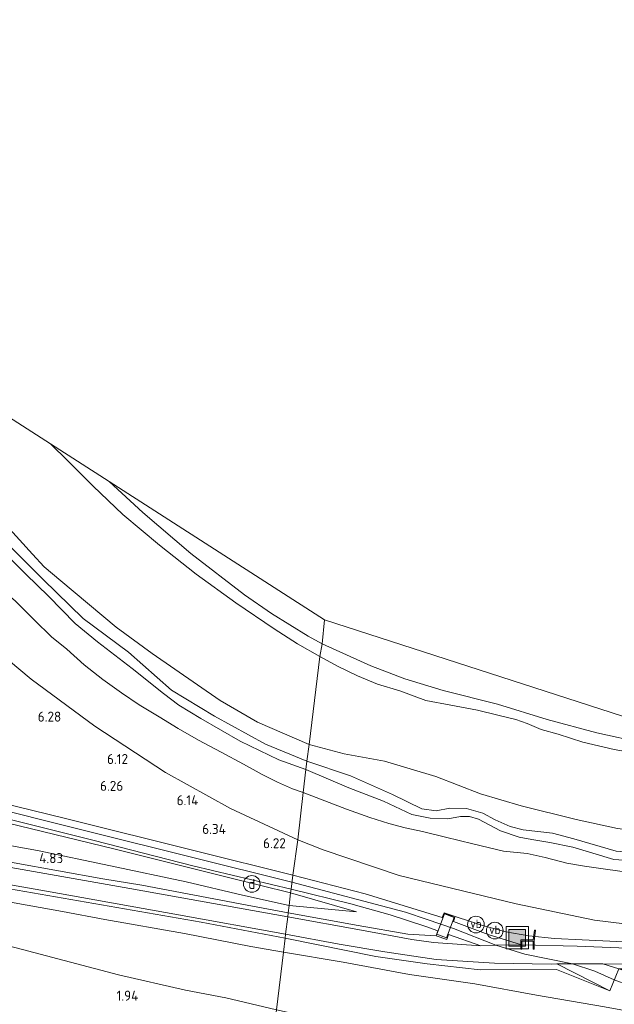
# Model space of a CAD drawing. Extents: x 126429 to 133038, y 413091 to 414846.
# Tile 151 of 256: x 128712 to 128819, y 414024 to 414201. Entities that reach past the tile are written whole.
import ezdxf
from ezdxf.enums import TextEntityAlignment as Align
from ezdxf.lldxf.tags import DXFTag

# ---------------------------------------------------------------- set-up
doc = ezdxf.new("R2010")
doc.units = 0
for name, color, linetype, lineweight in [('B-ME-GR-BOUWLAND_AKKERBOUW-GV', 80, 'Continuous', 13), ('B-ME-GR-GRAS-GV', 60, 'Continuous', 13), ('B-ME-GW-TALUD_KRUIN-G', 90, 'Continuous', 18), ('B-ME-GW-TALUD_TEEN-G', 90, 'Continuous', 18), ('B-ME-IE-MEUBILAIR_DIJKPAAL-S', 7, 'Continuous', 25), ('B-ME-IE-MEUBILAIR_WEGMEUBILAIR-S', 7, 'Continuous', 25), ('B-ME-IE-TERREINAFSCHEIDING_DOORGANG-G', 210, 'Continuous', 18), ('B-ME-IE-TERREINAFSCHEIDING_KUNSTMATIG_HEKWERK-G', 20, 'IE-TERREINAFSCHEIDING-KUNSTMATIG', 18), ('B-ME-KG-GRENS_OPNAME-G', 210, 'KG-OPNAME', 18), ('B-ME-OB-OEVERVOORZIENING-G', 7, 'Continuous', 18), ('B-ME-OG-HOOGTEPUNT-S', 7, 'Continuous', 25), ('B-ME-OG-WATER_KANAAL-GV', 120, 'Continuous', 18), ('B-ME-VH-VERHARDING_ASFALT-GV', 252, 'Continuous', 18), ('B-ME-VH-VERHARDING_HALFVERHARDING-GV', 252, 'Continuous', 18), ('B-ME-VH-VERHARDING_ROOSTER-GV', 252, 'Continuous', 18), ('B-ME-VH-VERHARDING_STRAATBAKSTEEN-GV', 252, 'Continuous', 18), ('B-ME-VW-VERKEERSTEKEN_DRAAGCONSTRUCTIE-S', 7, 'Continuous', 25), ('B-ME-WH-WINTERBED-G', 150, 'WH-WINTERBED', 18)]:
    doc.layers.add(name, color=color, linetype=linetype, lineweight=lineweight)
doc.styles.add('NLCS-ISO', font='NLCS-ISO.ttf')
doc.styles.add('NLCS-ISO-ANNOTATIVE-T18', font='NLCS-ISO.ttf', dxfattribs={"height": 1.8})
doc.styles.get("Standard").update_dxf_attribs({"font": 'arial.ttf'})
doc.linetypes.add('IE-TERREINAFSCHEIDING-KUNSTMATIG', pattern='A,4,[82,NLCS.SHX,S=0.75,R=90,X=0,Y=0],4,-2', length=10)
tags = doc.linetypes.add('KG-OPNAME', pattern='A,5.5,-2,["O",Standard,S=1.8,R=0,X=-0.5,Y=-0.9],-2,5.5,-2,[5,NLCS.SHX,S=0.75,R=0,X=0,Y=0],-2', length=19).pattern_tags.tags
tags[6] = DXFTag(74, 10)
tags = doc.linetypes.add('WH-WINTERBED', pattern='A,6,-3.5,["WB",Standard,S=1.8,R=0,X=-1.5,Y=-0.9],-3.5,6,-3.5,6,-3.5,6,-3.5,6,-3.5', length=51).pattern_tags.tags
tags[6] = DXFTag(74, 10)

# ---------------------------------------------------------------- blocks, each defined once
blk = doc.blocks.new('SAL-HOOGTELABEL-SO')
at = {"color": 0, "linetype": 'ByBlock', "lineweight": -2, "style": 'NLCS-ISO-ANNOTATIVE-T18'}
blk.add_attdef('HOOGTE', text='', height=1.8, dxfattribs=at).set_placement((2.79, 0), align=Align.RIGHT)
blk = doc.blocks.new('SIE-WEG_ZITBANK-SO')
at = {"color": 0, "linetype": 'ByBlock', "lineweight": 18}
blk.add_lwpolyline([(-0.91, -1.63), (-0.91, -0.2), (1.09, -0.2), (1.09, -1.63), (1.29, -1.63), (1.29, -0.21), (1.54, 1.78), (1.33, 1.78), (1.11, 0), (-1.11, 0), (-1.11, -1.63)], close=True, dxfattribs=at)
blk = doc.blocks.new('SIE-WEG_AFVALBAK-SO')
at = {"linetype": 'ByBlock', "lineweight": 18}
h = blk.add_hatch(color=0, dxfattribs=at)
h.dxf.hatch_style = 1
h.paths.add_polyline_path([(-1.5, -1.5), (1.5, -1.5), (1.5, 1.5), (-1.5, 1.5)])
at = {"color": 0, "linetype": 'ByBlock', "lineweight": 18}
for points in [[(-2, -2), (2, -2), (2, 2), (-2, 2)], [(-1.5, -1.5), (1.5, -1.5), (1.5, 1.5), (-1.5, 1.5)]]:
    blk.add_lwpolyline(points, close=True, dxfattribs=at)
blk = doc.blocks.new('SIE-DIJKPAAL-SO')
at = {"color": 0, "linetype": 'ByBlock', "lineweight": 18}
blk.add_circle((0, 0), 1.5, dxfattribs=at)
at = {"color": 0, "linetype": 'ByBlock', "lineweight": 18, "style": 'NLCS-ISO'}
blk.add_text('d', height=1.8, dxfattribs=at).set_placement((0, 0), align=Align.MIDDLE_CENTER)
blk = doc.blocks.new('SIE-WEG_PAAL_VERKEERSBORD-SO')
at = {"color": 0, "linetype": 'ByBlock', "lineweight": 18}
blk.add_circle((0, 0), 1.5, dxfattribs=at)
at = {"color": 0, "linetype": 'ByBlock', "lineweight": 18, "style": 'NLCS-ISO'}
blk.add_text('vb', height=1.5, dxfattribs=at).set_placement((0, 0.13), align=Align.MIDDLE_CENTER)

msp = doc.modelspace()

# ---------------------------------------------------------------- linework, layer by layer
at = {"layer": 'B-ME-GR-BOUWLAND_AKKERBOUW-GV'}
for points in [[(128766.603, 414093.362, 0.742), (128766.181, 414089.058, 0.873), (128763.656, 414090.435, 0.886), (128757.062, 414094.491, 0.848), (128752.191, 414097.85, 0.861), (128742.527, 414105.262, 0.923), (128733.944, 414112.68, 0.936), (128727.89, 414118.233, 0.89)], [(128832.105, 414072.204, 0.856), (128876.964, 414062.02, 0.686), (128872.383, 414062.49, 0.686), (128868.952, 414062.894, 0.698), (128859.341, 414064.223, 0.786), (128852.132, 414065.997, 0.698), (128847.409, 414067.204, 0.773), (128840.236, 414068.511, 0.886), (128831.206, 414069.991, 0.911), (128823.794, 414071.206, 0.836), (128815.605, 414072.998, 0.911), (128806.638, 414075.424, 0.961), (128797.738, 414078.17, 0.998), (128787.973, 414080.649, 1.011), (128781.024, 414082.755, 0.936), (128774.906, 414085.082, 0.873), (128766.181, 414089.058, 0.873), (128766.603, 414093.362, 0.742)]]:
    msp.add_polyline3d(points, close=True, dxfattribs=at)
at = {"layer": 'B-ME-GR-GRAS-GV'}
for points in [[(128766.181, 414089.058, 0.873), (128765.781, 414086.733, -0.24), (128761.748, 414089.016, -0.24), (128757.53, 414091.744, -0.24), (128750.656, 414096.437, -0.24), (128743.5, 414101.562, -0.24), (128736.919, 414106.765, -0.24), (128730.352, 414112.318, -0.24), (128725.003, 414117.384, -0.24), (128720.45, 414121.986, -0.24), (128717.291, 414125.043, -0.24), (128727.89, 414118.233, 0.89), (128733.944, 414112.68, 0.936), (128742.527, 414105.262, 0.923), (128752.191, 414097.85, 0.861), (128757.062, 414094.491, 0.848), (128763.656, 414090.435, 0.886)], [(128760.056, 414040.606, 5.85), (128759.979, 414039.921, 5.521), (128731.603, 414044.994, 4.983), (128704.995, 414049.659, 4.509), (128678.751, 414054.001, 3.907), (128652.693, 414058.323, 3.429), (128625.638, 414062.567, 2.903), (128603.812, 414066.166, 2.586), (128603.928, 414067.015, 2.875), (128614.485, 414065.317, 3.012), (128636.74, 414061.865, 3.337), (128650.905, 414059.431, 3.637), (128662.624, 414057.523, 3.862), (128676.385, 414055.176, 4.212), (128692.877, 414052.497, 4.575), (128710.785, 414049.626, 4.95), (128726.714, 414046.76, 5.425), (128733.76, 414045.594, 5.412), (128752.687, 414042.009, 5.687)], [(128759.598, 414036.793, 5.732), (128759.503, 414036.089, 5.509), (128744.404, 414038.962, 5.319), (128705.764, 414045.648, 4.62), (128675.856, 414050.599, 4.015), (128646.377, 414055.196, 3.395), (128619.639, 414059.148, 2.849), (128611.964, 414060.418, 2.764), (128605.932, 414061.416, 2.698), (128603.221, 414061.833, 2.45), (128603.38, 414063, 2.441), (128612.347, 414061.617, 2.862), (128636.255, 414057.761, 3.215), (128669.88, 414052.387, 3.942), (128696.752, 414048.015, 4.562), (128716.571, 414044.55, 4.942), (128740.315, 414040.241, 5.342)], [(128759.212, 414033.551, 5.4), (128757.956, 414023.201, 2.42), (128748.851, 414025.365, 2.538), (128741.579, 414026.734, 2.388), (128729.529, 414029.445, 2.338), (128711.148, 414034.355, 2.238), (128701.601, 414036.72, 2.313), (128691.495, 414039.209, 2.425), (128681.109, 414041.751, 2.125), (128665.982, 414045.346, 2.275), (128652.156, 414048.63, 2.538), (128640.201, 414051.154, 2.375), (128630.819, 414054.898, 2.463), (128643.663, 414053.313, 2.913), (128658.333, 414050.788, 3.175), (128677.669, 414048.205, 3.75), (128698.02, 414044.706, 4.188), (128719.453, 414040.897, 4.575), (128727.112, 414039.417, 4.813), (128741.392, 414036.896, 4.925), (128753.374, 414034.592, 5.2)], [(128771.339, 414042.26, 6.509), (128778.414, 414040.242, 6.503), (128784.801, 414038.199, 6.483), (128786.982, 414037.378, 6.467), (128786.682, 414036.496, 6.425), (128781.591, 414036.819, 6.237), (128772.653, 414038.368, 6.15), (128760.056, 414040.606, 5.85), (128760.231, 414041.963, 5.847), (128772.361, 414040.784, 6.433), (128760.511, 414044.219, 6.221), (128760.596, 414044.907, 6.247)], [(128760.511, 414044.219, 6.221), (128772.361, 414040.784, 6.433), (128760.231, 414041.963, 5.847)], [(128786.682, 414036.496, 6.425), (128788.599, 414035.851, 6.308), (128788.893, 414036.718, 6.336), (128794.725, 414034.674, 6.211), (128786.235, 414035.314, 6.111), (128782.308, 414035.818, 6.101), (128773.243, 414037.488, 5.907), (128759.979, 414039.921, 5.521), (128760.056, 414040.606, 5.85), (128772.653, 414038.368, 6.15), (128781.591, 414036.819, 6.237)], [(128797.195, 414031.575, 6.218), (128807.381, 414031.423, 6.305), (128808.421, 414031.428, 6.301), (128817.901, 414026.605, 6.346), (128808.31, 414030.429, 6.334), (128794.615, 414030.367, 6.258), (128785.059, 414031.463, 6.085), (128775.811, 414032.755, 5.938), (128759.503, 414036.089, 5.509), (128759.598, 414036.793, 5.732), (128769.209, 414034.963, 5.88), (128777.452, 414033.627, 5.968), (128786.688, 414032.25, 6.13)], [(128785.059, 414031.463, 6.085), (128794.615, 414030.367, 6.258), (128808.31, 414030.429, 6.334), (128817.901, 414026.605, 6.346), (128819.564, 414030.583, 6.334), (128824.59, 414028.917, 6.441), (128847.899, 414023.494, 6.282), (128868.135, 414018.893, 6.217), (128888.417, 414014.316, 6.276), (128917.157, 414008.17, 6.521), (128916.335, 414004.098, 6.471), (128916.202, 414003.289, 6.334), (128886.069, 414009.701, 6.102), (128864.976, 414014.147, 6.195), (128844.327, 414018.733, 6.326), (128816.989, 414023.72, 6.25), (128804.765, 414025.81, 6.038), (128793.659, 414027.838, 6.013), (128781.904, 414029.509, 5.788), (128769.953, 414031.738, 5.525), (128759.212, 414033.551, 5.4), (128759.503, 414036.089, 5.509), (128775.811, 414032.755, 5.938)], [(128915.542, 413996.53, 4.046), (128914.967, 413991.013, 2.434), (128911.005, 413991.525, 2.328), (128905.742, 413992.669, 2.189), (128899.305, 413994.146, 2.217), (128893.616, 413995.743, 2.319), (128885.745, 413997.272, 2.353), (128878.225, 413998.792, 2.328), (128871.976, 414000.025, 2.332), (128850.188, 414004.277, 2.357), (128827.795, 414008.533, 2.382), (128801.611, 414013.765, 2.52), (128779.648, 414018.413, 2.495), (128757.956, 414023.201, 2.42), (128759.212, 414033.551, 5.4), (128769.953, 414031.738, 5.525), (128781.904, 414029.509, 5.788), (128793.659, 414027.838, 6.013), (128804.765, 414025.81, 6.038), (128816.989, 414023.72, 6.25), (128844.327, 414018.733, 6.326), (128864.976, 414014.147, 6.195), (128886.069, 414009.701, 6.102), (128916.202, 414003.289, 6.334)]]:
    msp.add_polyline3d(points, close=True, dxfattribs=at)
for points in [[(128708.792, 414111.002, -0.24), (128714.055, 414105.143, -0.24), (128716.197, 414102.874, -0.24), (128719.17, 414100.353, -0.24), (128729.107, 414092.026, -0.24), (128735.619, 414087.273, -0.24), (128747.862, 414078.854, -0.24), (128754.576, 414074.958, -0.24), (128763.823, 414070.939, -0.24), (128763.432, 414067.897, 0.276), (128756.008, 414070.987, 0.351), (128746.821, 414076.006, 0.339), (128739.073, 414080.676, 0.326), (128731.359, 414087.511, 0.326), (128723.175, 414093.589, 0.326), (128715.972, 414100.599, 0.326), (128706.35, 414110.204, 0.289)], [(128706.35, 414110.204, 0.289), (128715.972, 414100.599, 0.326), (128723.175, 414093.589, 0.326), (128731.359, 414087.511, 0.326), (128739.073, 414080.676, 0.326), (128746.821, 414076.006, 0.339), (128756.008, 414070.987, 0.351), (128763.432, 414067.897, 0.276), (128763.267, 414066.452, 1.248), (128758.356, 414068.18, 1.226), (128751.422, 414071.499, 1.401), (128744.333, 414075.584, 1.364), (128740.418, 414077.98, 1.276), (128737.612, 414080.115, 1.364), (128731.981, 414084.615, 1.326), (128725.774, 414089.41, 1.451), (128721.757, 414092.671, 1.439), (128716.976, 414097.603, 1.364), (128712.852, 414101.578, 1.276), (128708.138, 414106.229, 1.289)], [(128708.138, 414106.229, 1.289), (128712.852, 414101.578, 1.276), (128716.976, 414097.603, 1.364), (128721.757, 414092.671, 1.439), (128725.774, 414089.41, 1.451), (128731.981, 414084.615, 1.326), (128737.612, 414080.115, 1.364), (128740.418, 414077.98, 1.276), (128744.333, 414075.584, 1.364), (128751.422, 414071.499, 1.401), (128758.356, 414068.18, 1.226), (128763.267, 414066.452, 1.248), (128762.75, 414062.285, 1.875), (128760.822, 414062.946, 1.883), (128758.175, 414064.134, 1.923), (128755.388, 414065.549, 1.957), (128752.013, 414067.383, 2.005), (128747.99, 414069.547, 2.019), (128743.922, 414071.717, 2.035), (128740.289, 414073.82, 2.037), (128736.847, 414075.876, 2.001), (128733.287, 414078.061, 1.953), (128730.057, 414080.246, 1.909), (128726.725, 414082.636, 1.903), (128723.344, 414085.253, 1.901), (128720.234, 414088.055, 1.903), (128717.476, 414090.318, 1.895), (128714.413, 414093.273, 1.871), (128711.03, 414096.726, 1.845)], [(128711.03, 414096.726, 1.845), (128714.413, 414093.273, 1.871), (128717.476, 414090.318, 1.895), (128720.234, 414088.055, 1.903), (128723.344, 414085.253, 1.901), (128726.725, 414082.636, 1.903), (128730.057, 414080.246, 1.909), (128733.287, 414078.061, 1.953), (128736.847, 414075.876, 2.001), (128740.289, 414073.82, 2.037), (128743.922, 414071.717, 2.035), (128747.99, 414069.547, 2.019), (128752.013, 414067.383, 2.005), (128755.388, 414065.549, 1.957), (128758.175, 414064.134, 1.923), (128760.822, 414062.946, 1.883), (128762.75, 414062.285, 1.875), (128761.792, 414053.785, 5.817), (128749.694, 414059.401, 5.804), (128737.975, 414065.898, 5.642), (128725.279, 414074.242, 5.617), (128713.824, 414082.678, 5.604), (128702.277, 414092.354, 5.617)], [(128702.277, 414092.354, 5.617), (128713.824, 414082.678, 5.604), (128725.279, 414074.242, 5.617), (128737.975, 414065.898, 5.642), (128749.694, 414059.401, 5.804), (128761.792, 414053.785, 5.817), (128760.91, 414047.438, 6.287), (128743.585, 414051.735, 6.355), (128720.259, 414057.543, 6.289), (128707.696, 414060.627, 6.217)], [(128824.86, 414068.969, -0.24), (128818.715, 414070.015, -0.24), (128813.045, 414071.315, -0.24), (128808.615, 414072.762, -0.24), (128805.557, 414073.636, -0.24), (128803.039, 414074.711, -0.24), (128801.043, 414075.399, -0.24), (128797.811, 414076.229, -0.24), (128794.141, 414077.108, -0.24), (128789.353, 414077.983, -0.24), (128784.803, 414078.864, -0.24), (128780.138, 414080.56, -0.24), (128776.162, 414081.78, -0.24), (128772.535, 414083.258, -0.24), (128768.936, 414084.991, -0.24), (128765.781, 414086.733, -0.24), (128766.181, 414089.058, 0.873), (128774.906, 414085.082, 0.873), (128781.024, 414082.755, 0.936), (128787.973, 414080.649, 1.011), (128797.738, 414078.17, 0.998), (128806.638, 414075.424, 0.961), (128815.605, 414072.998, 0.911), (128823.794, 414071.206, 0.836)], [(128819.062, 414051.745, 0.276), (128811.474, 414053.927, 0.276), (128807.636, 414054.993, 0.276), (128802.345, 414055.542, 0.276), (128800.015, 414056.178, 0.276), (128797.303, 414057.392, 0.276), (128795.081, 414058.542, 0.276), (128792.156, 414059.389, 0.276), (128789.137, 414059.472, 0.276), (128786.716, 414059.002, 0.276), (128784.081, 414059.34, 0.276), (128778.803, 414061.928, 0.276), (128771.284, 414065.313, 0.276), (128763.432, 414067.897, 0.276), (128763.823, 414070.939, -0.24), (128770.124, 414069.259, -0.24), (128777.411, 414067.952, -0.24), (128786.642, 414065.174, -0.24), (128794.691, 414062.026, -0.24), (128801.982, 414059.864, -0.24), (128811.896, 414057.431, -0.24), (128819.321, 414055.795, -0.24)], [(128824.187, 414049.85, 1.06), (128818.659, 414050.221, 1.06), (128814.883, 414051.363, 1.06), (128811.254, 414052.438, 1.148), (128807.126, 414053.26, 1.185), (128803.899, 414053.825, 1.16), (128801.607, 414054.234, 1.16), (128798.263, 414055.368, 1.198), (128794.31, 414057.478, 1.123), (128792.679, 414057.937, 0.973), (128791.072, 414057.951, 1.023), (128788.785, 414057.564, 1.11), (128785.628, 414057.65, 1.035), (128782.31, 414058.339, 1.173), (128777.193, 414060.717, 1.285), (128771.006, 414063.123, 1.36), (128763.267, 414066.452, 1.248), (128763.432, 414067.897, 0.276), (128771.284, 414065.313, 0.276), (128778.803, 414061.928, 0.276), (128784.081, 414059.34, 0.276), (128786.716, 414059.002, 0.276), (128789.137, 414059.472, 0.276), (128792.156, 414059.389, 0.276), (128795.081, 414058.542, 0.276), (128797.303, 414057.392, 0.276), (128800.015, 414056.178, 0.276), (128802.345, 414055.542, 0.276), (128807.636, 414054.993, 0.276), (128811.474, 414053.927, 0.276), (128819.062, 414051.745, 0.276)], [(128819.745, 414048.099, 1.549), (128816.709, 414048.524, 1.645), (128813.355, 414049.054, 1.701), (128810.207, 414049.538, 1.723), (128806.297, 414050.576, 1.731), (128803.082, 414051.303, 1.781), (128798.778, 414051.748, 1.785), (128793.299, 414053.074, 1.801), (128788.368, 414054.247, 1.809), (128784.22, 414055.264, 1.833), (128781.139, 414055.929, 1.831), (128778.188, 414056.697, 1.865), (128774.753, 414057.778, 1.885), (128770.539, 414059.272, 1.885), (128762.75, 414062.285, 1.875), (128763.267, 414066.452, 1.248), (128771.006, 414063.123, 1.36), (128777.193, 414060.717, 1.285), (128782.31, 414058.339, 1.173), (128785.628, 414057.65, 1.035), (128788.785, 414057.564, 1.11), (128791.072, 414057.951, 1.023), (128792.679, 414057.937, 0.973), (128794.31, 414057.478, 1.123), (128798.263, 414055.368, 1.198), (128801.607, 414054.234, 1.16), (128803.899, 414053.825, 1.16), (128807.126, 414053.26, 1.185), (128811.254, 414052.438, 1.148), (128814.883, 414051.363, 1.06), (128818.659, 414050.221, 1.06), (128824.187, 414049.85, 1.06)], [(128823.526, 414038.296, 5.854), (128815.181, 414039.324, 5.929), (128801.095, 414042.231, 5.904), (128780.061, 414047.356, 5.904), (128766.356, 414051.976, 5.879), (128761.792, 414053.785, 5.817), (128762.75, 414062.285, 1.875), (128770.539, 414059.272, 1.885), (128774.753, 414057.778, 1.885), (128778.188, 414056.697, 1.865), (128781.139, 414055.929, 1.831), (128784.22, 414055.264, 1.833), (128788.368, 414054.247, 1.809), (128793.299, 414053.074, 1.801), (128798.778, 414051.748, 1.785), (128803.082, 414051.303, 1.781), (128806.297, 414050.576, 1.731), (128810.207, 414049.538, 1.723), (128813.355, 414049.054, 1.701), (128816.709, 414048.524, 1.645), (128819.745, 414048.099, 1.549)], [(128703.983, 414058.932, 6.297), (128725.17, 414053.633, 6.247), (128742.904, 414049.117, 6.235), (128760.596, 414044.907, 6.247), (128760.511, 414044.219, 6.221), (128749.823, 414046.862, 6.221), (128728.699, 414052.144, 6.183), (128705.222, 414057.875, 6.171)], [(128705.222, 414057.875, 6.171), (128728.699, 414052.144, 6.183), (128749.823, 414046.862, 6.221), (128760.511, 414044.219, 6.221), (128760.231, 414041.963, 5.847), (128751.862, 414043.787, 5.747), (128741.738, 414046.224, 5.647), (128728.082, 414049.07, 5.235), (128714.976, 414051.832, 5.047), (128701.888, 414054.173, 4.797)], [(128701.888, 414054.173, 4.797), (128714.976, 414051.832, 5.047), (128728.082, 414049.07, 5.235), (128741.738, 414046.224, 5.647), (128751.862, 414043.787, 5.747), (128760.231, 414041.963, 5.847), (128760.056, 414040.606, 5.85), (128752.687, 414042.009, 5.687), (128733.76, 414045.594, 5.412), (128726.714, 414046.76, 5.425), (128710.785, 414049.626, 4.95)], [(128820.371, 414035.414, 6.276), (128812.93, 414035.786, 6.301), (128807.985, 414036.022, 6.439), (128803.334, 414036.466, 6.376), (128799.218, 414037.208, 6.439), (128794.871, 414038.404, 6.451), (128788.141, 414040.645, 6.368), (128787.767, 414039.795, 6.275), (128773.926, 414044.064, 6.337), (128760.91, 414047.438, 6.287), (128761.792, 414053.785, 5.817), (128766.356, 414051.976, 5.879), (128780.061, 414047.356, 5.904), (128801.095, 414042.231, 5.904), (128815.181, 414039.324, 5.929), (128823.526, 414038.296, 5.854)], [(128705.764, 414045.648, 4.62), (128744.404, 414038.962, 5.319), (128759.503, 414036.089, 5.509), (128759.212, 414033.551, 5.4), (128753.374, 414034.592, 5.2), (128741.392, 414036.896, 4.925), (128727.112, 414039.417, 4.813), (128719.453, 414040.897, 4.575), (128698.02, 414044.706, 4.188)], [(128828.571, 414033.989, 6.087), (128812.049, 414034.645, 6.25), (128802.011, 414034.901, 6.287), (128796.043, 414036.761, 6.262), (128789.81, 414039.088, 6.337), (128790.065, 414039.803, 6.35), (128788.141, 414040.645, 6.368), (128794.871, 414038.404, 6.451), (128799.218, 414037.208, 6.439), (128803.334, 414036.466, 6.376), (128807.985, 414036.022, 6.439), (128812.93, 414035.786, 6.301), (128820.371, 414035.414, 6.276)], [(128711.148, 414034.355, 2.238), (128729.529, 414029.445, 2.338), (128741.579, 414026.734, 2.388), (128748.851, 414025.365, 2.538), (128757.956, 414023.201, 2.42), (128757.041, 414016.229, 2.185), (128756.054, 414008.263, 1.457), (128754.978, 413999.729, 1.387), (128751.399, 414000.567, 1.337), (128733.904, 414004.568, 1.225), (128718.398, 414008.006, 1.237), (128703.757, 414011.545, 1.237)], [(128941.224, 414014.201, 5.048), (128919.609, 414018.777, 5.209), (128909.943, 414020.818, 5.088), (128887.756, 414023.922, 5.236), (128866.095, 414026.6, 5.654), (128849.364, 414028.34, 6.003), (128834.374, 414029.807, 6.192), (128823.144, 414030.574, 6.321), (128819.564, 414030.583, 6.334), (128816.667, 414031.47, 6.268), (128827.501, 414031.332, 6.293), (128841.234, 414030.207, 5.805), (128855.563, 414028.697, 5.643), (128873.289, 414026.566, 5.305), (128887.607, 414024.794, 5.018), (128902.804, 414022.753, 4.868), (128912.653, 414021.574, 4.743), (128921.525, 414020.013, 4.768), (128934.587, 414016.605, 4.693)]]:
    msp.add_polyline3d(points, dxfattribs=at)
at = {"layer": 'B-ME-GW-TALUD_KRUIN-G'}
for points in [[(128528.38, 414177.149, 4.074), (128528.522, 414177.103, 4.076), (128544.615, 414171.624, 4.176), (128557.664, 414167.105, 4.464), (128563.534, 414164.531, 4.451), (128567.885, 414161.994, 4.826), (128575.092, 414158.096, 5.664), (128582.041, 414155.04, 5.964), (128593.48, 414152.105, 6.064), (128602.888, 414149.1, 5.889), (128612.14, 414146.303, 5.764), (128627.897, 414140.816, 5.704), (128640.019, 414134.984, 5.729), (128656.031, 414126.481, 5.729), (128667.377, 414119.821, 5.654), (128679.869, 414110.846, 5.567), (128690.405, 414102.495, 5.642), (128702.277, 414092.354, 5.617), (128713.824, 414082.678, 5.604), (128725.279, 414074.242, 5.617), (128737.975, 414065.898, 5.642), (128749.694, 414059.401, 5.804), (128761.792, 414053.785, 5.817)], [(128727.89, 414118.233, 0.89), (128733.944, 414112.68, 0.936), (128742.527, 414105.262, 0.923), (128752.191, 414097.85, 0.861), (128757.062, 414094.491, 0.848), (128763.656, 414090.435, 0.886), (128766.181, 414089.058, 0.873)], [(128708.138, 414106.229, 1.289), (128712.852, 414101.578, 1.276), (128716.976, 414097.603, 1.364), (128721.757, 414092.671, 1.439), (128725.774, 414089.41, 1.451), (128731.981, 414084.615, 1.326), (128737.612, 414080.115, 1.364), (128740.418, 414077.98, 1.276), (128744.333, 414075.584, 1.364), (128751.422, 414071.499, 1.401), (128758.356, 414068.18, 1.226), (128763.267, 414066.452, 1.248)], [(128766.181, 414089.058, 0.873), (128774.906, 414085.082, 0.873), (128781.024, 414082.755, 0.936), (128787.973, 414080.649, 1.011), (128797.738, 414078.17, 0.998), (128806.638, 414075.424, 0.961), (128815.605, 414072.998, 0.911), (128823.794, 414071.206, 0.836), (128831.206, 414069.991, 0.911), (128840.236, 414068.511, 0.886), (128847.409, 414067.204, 0.773), (128852.132, 414065.997, 0.698), (128859.341, 414064.223, 0.786), (128868.952, 414062.894, 0.698), (128872.383, 414062.49, 0.686), (128876.964, 414062.02, 0.686)], [(128763.267, 414066.452, 1.248), (128771.006, 414063.123, 1.36), (128777.193, 414060.717, 1.285), (128782.31, 414058.339, 1.173), (128785.628, 414057.65, 1.035), (128788.785, 414057.564, 1.11), (128791.072, 414057.951, 1.023), (128792.679, 414057.937, 0.973), (128794.31, 414057.478, 1.123), (128798.263, 414055.368, 1.198), (128801.607, 414054.234, 1.16), (128803.899, 414053.825, 1.16), (128807.126, 414053.26, 1.185), (128811.254, 414052.438, 1.148), (128814.883, 414051.363, 1.06), (128818.659, 414050.221, 1.06), (128824.187, 414049.85, 1.06)], [(128705.222, 414057.875, 6.171), (128728.699, 414052.144, 6.183), (128749.823, 414046.862, 6.221), (128760.511, 414044.219, 6.221)], [(128630.819, 414054.898, 2.463), (128643.663, 414053.313, 2.913), (128658.333, 414050.788, 3.175), (128677.669, 414048.205, 3.75), (128698.02, 414044.706, 4.188), (128719.453, 414040.897, 4.575), (128727.112, 414039.417, 4.813), (128741.392, 414036.896, 4.925), (128753.374, 414034.592, 5.2), (128759.212, 414033.551, 5.4)], [(128761.792, 414053.785, 5.817), (128766.356, 414051.976, 5.879), (128780.061, 414047.356, 5.904), (128801.095, 414042.231, 5.904), (128815.181, 414039.324, 5.929), (128823.526, 414038.296, 5.854), (128831.982, 414037.724, 5.679), (128841.657, 414037.227, 5.579), (128863.332, 414036.04, 4.979), (128871.07, 414035.476, 5.017), (128878.218, 414034.613, 4.967), (128886.193, 414034.54, 4.679), (128890.523, 414034.448, 4.629), (128897.181, 414033.594, 4.717), (128902.8, 414033.042, 4.629), (128909.046, 414032.55, 4.354), (128911.702, 414032.21, 4.354), (128913.721, 414031.662, 4.229), (128915.136, 414031.237, 4.217), (128916.343, 414031.277, 4.204), (128918.575, 414031.494, 4.342), (128919.815, 414031.493, 4.564)], [(128760.511, 414044.219, 6.221), (128772.361, 414040.784, 6.433)], [(128759.212, 414033.551, 5.4), (128769.953, 414031.738, 5.525), (128781.904, 414029.509, 5.788), (128793.659, 414027.838, 6.013), (128804.765, 414025.81, 6.038), (128816.989, 414023.72, 6.25)]]:
    msp.add_polyline3d(points, dxfattribs=at)
at = {"layer": 'B-ME-GW-TALUD_TEEN-G'}
for points in [[(128669.93, 414140.675, 0.152), (128680.206, 414132.488, 0.176), (128688.53, 414126.138, 0.301), (128694.826, 414120.895, 0.301), (128706.35, 414110.204, 0.289), (128715.972, 414100.599, 0.326), (128723.175, 414093.589, 0.326), (128731.359, 414087.511, 0.326), (128739.073, 414080.676, 0.326), (128746.821, 414076.006, 0.339), (128756.008, 414070.987, 0.351), (128763.432, 414067.897, 0.276)], [(128685.799, 414120.51, 1.564), (128690.797, 414115.438, 1.707), (128695.762, 414111.266, 1.723), (128700.364, 414106.133, 1.759), (128703.96, 414102.736, 1.797), (128707.433, 414099.764, 1.833), (128711.03, 414096.726, 1.845), (128714.413, 414093.273, 1.871), (128717.476, 414090.318, 1.895), (128720.234, 414088.055, 1.903), (128723.344, 414085.253, 1.901), (128726.725, 414082.636, 1.903), (128730.057, 414080.246, 1.909), (128733.287, 414078.061, 1.953), (128736.847, 414075.876, 2.001), (128740.289, 414073.82, 2.037), (128743.922, 414071.717, 2.035), (128747.99, 414069.547, 2.019), (128752.013, 414067.383, 2.005), (128755.388, 414065.549, 1.957), (128758.175, 414064.134, 1.923), (128760.822, 414062.946, 1.883), (128762.75, 414062.285, 1.875)], [(128763.432, 414067.897, 0.276), (128771.284, 414065.313, 0.276), (128778.803, 414061.928, 0.276), (128784.081, 414059.34, 0.276), (128786.716, 414059.002, 0.276), (128789.137, 414059.472, 0.276), (128792.156, 414059.389, 0.276), (128795.081, 414058.542, 0.276), (128797.303, 414057.392, 0.276), (128800.015, 414056.178, 0.276), (128802.345, 414055.542, 0.276), (128807.636, 414054.993, 0.276), (128811.474, 414053.927, 0.276), (128819.062, 414051.745, 0.276), (128828.397, 414051.018, 0.276), (128838.144, 414049.872, 0.276), (128848.101, 414050.06, 0.276), (128862.852, 414048.563, 0.264), (128876.453, 414046.856, 0.339), (128884.552, 414044.96, 0.339), (128897.115, 414043.441, 0.339), (128909.965, 414041.639, 0.339), (128913.444, 414043.001, 0.339), (128914.112, 414045.967, 0.301)], [(128762.75, 414062.285, 1.875), (128770.539, 414059.272, 1.885), (128774.753, 414057.778, 1.885), (128778.188, 414056.697, 1.865), (128781.139, 414055.929, 1.831), (128784.22, 414055.264, 1.833), (128788.368, 414054.247, 1.809), (128793.299, 414053.074, 1.801), (128798.778, 414051.748, 1.785), (128803.082, 414051.303, 1.781), (128806.297, 414050.576, 1.731), (128810.207, 414049.538, 1.723), (128813.355, 414049.054, 1.701), (128816.709, 414048.524, 1.645), (128819.745, 414048.099, 1.549), (128823.969, 414047.569, 1.551), (128827.274, 414046.809, 1.589), (128835.388, 414045.178, 1.73)], [(128757.956, 414023.201, 2.42), (128748.851, 414025.365, 2.538), (128741.579, 414026.734, 2.388), (128729.529, 414029.445, 2.338), (128711.148, 414034.355, 2.238), (128701.601, 414036.72, 2.313), (128691.495, 414039.209, 2.425), (128681.109, 414041.751, 2.125), (128665.982, 414045.346, 2.275), (128652.156, 414048.63, 2.538), (128640.201, 414051.154, 2.375), (128630.819, 414054.898, 2.463)], [(128760.231, 414041.963, 5.847), (128751.862, 414043.787, 5.747), (128741.738, 414046.224, 5.647), (128728.082, 414049.07, 5.235), (128714.976, 414051.832, 5.047), (128701.888, 414054.173, 4.797)], [(128772.361, 414040.784, 6.433), (128760.231, 414041.963, 5.847)]]:
    msp.add_polyline3d(points, dxfattribs=at)
at = {"layer": 'B-ME-IE-TERREINAFSCHEIDING_DOORGANG-G'}
msp.add_polyline3d([(128817.901, 414026.605, 6.346), (128819.564, 414030.583, 6.334)], dxfattribs=at)
at = {"layer": 'B-ME-IE-TERREINAFSCHEIDING_KUNSTMATIG_HEKWERK-G'}
for points in [[(128760.056, 414040.606, 5.85), (128752.687, 414042.009, 5.687), (128733.76, 414045.594, 5.412), (128726.714, 414046.76, 5.425), (128710.785, 414049.626, 4.95), (128692.877, 414052.497, 4.575), (128676.385, 414055.176, 4.212), (128662.624, 414057.523, 3.862), (128650.905, 414059.431, 3.637), (128636.74, 414061.865, 3.337), (128614.485, 414065.317, 3.012), (128603.928, 414067.015, 2.875), (128597.717, 414068.106, 2.912), (128595.362, 414069.162, 2.862), (128592.871, 414070.781, 2.725), (128591.582, 414071.833, 2.762), (128591.359, 414072.93, 2.787), (128591.164, 414074.966, 2.912), (128591.297, 414076.967, 2.95), (128593.257, 414086.958, 3.025), (128595.855, 414097.947, 2.962), (128597.516, 414104.598, 2.975), (128592.909, 414105.846, 2.525)], [(128589.122, 414062.927, 2.348), (128596.433, 414062.481, 2.487), (128603.221, 414061.833, 2.45), (128605.932, 414061.416, 2.698), (128611.964, 414060.418, 2.764), (128619.639, 414059.148, 2.849), (128646.377, 414055.196, 3.395), (128675.856, 414050.599, 4.015), (128705.764, 414045.648, 4.62), (128744.404, 414038.962, 5.319), (128759.503, 414036.089, 5.509)], [(128788.599, 414035.851, 6.308), (128786.682, 414036.496, 6.425), (128781.591, 414036.819, 6.237), (128772.653, 414038.368, 6.15), (128760.056, 414040.606, 5.85)], [(128919.815, 414031.493, 4.564), (128918.615, 414029.858, 4.576), (128917.279, 414028.325, 4.676), (128915.471, 414027.666, 4.689), (128913.423, 414027.143, 4.801), (128910.975, 414026.902, 4.876), (128907.956, 414026.83, 4.851), (128898.768, 414027.945, 5.026), (128881.008, 414030.029, 5.276), (128870.93, 414031.265, 5.401), (128858.882, 414032.559, 5.601), (128845.99, 414033.882, 5.826), (128834.616, 414034.69, 6.026), (128827.402, 414035.177, 6.201), (128820.371, 414035.414, 6.276), (128812.93, 414035.786, 6.301), (128807.985, 414036.022, 6.439), (128803.334, 414036.466, 6.376), (128799.218, 414037.208, 6.439), (128794.871, 414038.404, 6.451), (128788.141, 414040.645, 6.368)], [(128759.503, 414036.089, 5.509), (128775.811, 414032.755, 5.938), (128785.059, 414031.463, 6.085), (128794.615, 414030.367, 6.258), (128808.31, 414030.429, 6.334), (128817.901, 414026.605, 6.346)]]:
    msp.add_polyline3d(points, dxfattribs=at)
at = {"layer": 'B-ME-KG-GRENS_OPNAME-G'}
for points in [[(128400.743, 414195.359, 4.804), (128414.246, 414191.006, 4.744), (128513.353, 414159.06, 4.342), (128528.38, 414177.149, 4.074), (128534.445, 414184.451, 1.344), (128538.069, 414188.813, 1.072), (128539.4899, 414190.5235, -0.0012), (128539.806, 414190.904, -0.24), (128548.482, 414201.348, -0.24), (128566.163, 414198.25, -0.24), (128573.716, 414196.927, 0.532), (128617.286, 414189.293, 0.824), (128633.435, 414178.918, 0.618), (128638.359, 414175.754, -0.24), (128717.291, 414125.043, -0.24), (128727.89, 414118.233, 0.89), (128766.603, 414093.362, 0.742)], [(128766.603, 414093.362, 0.742), (128832.105, 414072.204, 0.856), (128876.964, 414062.02, 0.686), (128886.852, 414059.838, -0.24), (128914.81, 414053.528, -0.24), (128915.006, 414053.484, 0.205), (128916.097, 414053.237, 0.402), (128923.189, 414051.636, 4.069), (128924.965, 414051.235, 4.353), (128928.73, 414050.385, 4.348)]]:
    msp.add_polyline3d(points, dxfattribs=at)
at = {"layer": 'B-ME-OB-OEVERVOORZIENING-G'}
for points in [[(128717.291, 414125.043, -0.24), (128720.45, 414121.986, -0.24), (128725.003, 414117.384, -0.24), (128730.352, 414112.318, -0.24), (128736.919, 414106.765, -0.24), (128743.5, 414101.562, -0.24), (128750.656, 414096.437, -0.24), (128757.53, 414091.744, -0.24), (128761.748, 414089.016, -0.24), (128765.781, 414086.733, -0.24)], [(128763.823, 414070.939, -0.24), (128754.576, 414074.958, -0.24), (128747.862, 414078.854, -0.24), (128735.619, 414087.273, -0.24), (128729.107, 414092.026, -0.24), (128719.17, 414100.353, -0.24), (128716.197, 414102.874, -0.24), (128714.055, 414105.143, -0.24), (128708.792, 414111.002, -0.24)], [(128824.86, 414068.969, -0.24), (128818.715, 414070.015, -0.24), (128813.045, 414071.315, -0.24), (128808.615, 414072.762, -0.24), (128805.557, 414073.636, -0.24), (128803.039, 414074.711, -0.24), (128801.043, 414075.399, -0.24), (128797.811, 414076.229, -0.24), (128794.141, 414077.108, -0.24), (128789.353, 414077.983, -0.24), (128784.803, 414078.864, -0.24), (128780.138, 414080.56, -0.24), (128776.162, 414081.78, -0.24), (128772.535, 414083.258, -0.24), (128768.936, 414084.991, -0.24), (128765.781, 414086.733, -0.24)], [(128913.799, 414046.129, -0.24), (128911.501, 414045.365, -0.24), (128908.974, 414044.942, -0.24), (128898.711, 414046.655, -0.24), (128890.149, 414047.83, -0.24), (128880.826, 414048.477, -0.24), (128871.307, 414049.568, -0.24), (128865.992, 414050.703, -0.24), (128859.706, 414052.174, -0.24), (128852.832, 414053.005, -0.24), (128846.311, 414053.757, -0.24), (128837.947, 414054.033, -0.24), (128829.297, 414054.536, -0.24), (128819.321, 414055.795, -0.24), (128811.896, 414057.431, -0.24), (128801.982, 414059.864, -0.24), (128794.691, 414062.026, -0.24), (128786.642, 414065.174, -0.24), (128777.411, 414067.952, -0.24), (128770.124, 414069.259, -0.24), (128763.823, 414070.939, -0.24)]]:
    msp.add_polyline3d(points, dxfattribs=at)
at = {"layer": 'B-ME-OG-WATER_KANAAL-GV'}
for points in [[(128638.359, 414175.754, -0.24), (128717.291, 414125.043, -0.24), (128720.45, 414121.986, -0.24), (128725.003, 414117.384, -0.24), (128730.352, 414112.318, -0.24), (128736.919, 414106.765, -0.24), (128743.5, 414101.562, -0.24), (128750.656, 414096.437, -0.24), (128757.53, 414091.744, -0.24), (128761.748, 414089.016, -0.24), (128765.781, 414086.733, -0.24), (128763.823, 414070.939, -0.24), (128754.576, 414074.958, -0.24), (128747.862, 414078.854, -0.24), (128735.619, 414087.273, -0.24), (128729.107, 414092.026, -0.24), (128719.17, 414100.353, -0.24), (128716.197, 414102.874, -0.24), (128714.055, 414105.143, -0.24), (128708.792, 414111.002, -0.24)], [(128819.321, 414055.795, -0.24), (128811.896, 414057.431, -0.24), (128801.982, 414059.864, -0.24), (128794.691, 414062.026, -0.24), (128786.642, 414065.174, -0.24), (128777.411, 414067.952, -0.24), (128770.124, 414069.259, -0.24), (128763.823, 414070.939, -0.24), (128765.781, 414086.733, -0.24), (128768.936, 414084.991, -0.24), (128772.535, 414083.258, -0.24), (128776.162, 414081.78, -0.24), (128780.138, 414080.56, -0.24), (128784.803, 414078.864, -0.24), (128789.353, 414077.983, -0.24), (128794.141, 414077.108, -0.24), (128797.811, 414076.229, -0.24), (128801.043, 414075.399, -0.24), (128803.039, 414074.711, -0.24), (128805.557, 414073.636, -0.24), (128808.615, 414072.762, -0.24), (128813.045, 414071.315, -0.24), (128818.715, 414070.015, -0.24), (128824.86, 414068.969, -0.24)]]:
    msp.add_polyline3d(points, dxfattribs=at)
at = {"layer": 'B-ME-VH-VERHARDING_ASFALT-GV'}
msp.add_polyline3d([(128707.696, 414060.627, 6.217), (128720.259, 414057.543, 6.289), (128743.585, 414051.735, 6.355), (128760.91, 414047.438, 6.287), (128760.596, 414044.907, 6.247), (128742.904, 414049.117, 6.235), (128725.17, 414053.633, 6.247), (128703.983, 414058.932, 6.297)], dxfattribs=at)
msp.add_polyline3d([(128773.926, 414044.064, 6.337), (128787.767, 414039.795, 6.275), (128788.141, 414040.645, 6.368), (128790.065, 414039.803, 6.35), (128789.81, 414039.088, 6.337), (128796.043, 414036.761, 6.262), (128802.011, 414034.901, 6.287), (128797.406, 414034.81, 6.167), (128794.725, 414034.674, 6.211), (128788.893, 414036.718, 6.336), (128788.599, 414035.851, 6.308), (128786.682, 414036.496, 6.425), (128786.982, 414037.378, 6.467), (128784.801, 414038.199, 6.483), (128778.414, 414040.242, 6.503), (128771.339, 414042.26, 6.509), (128760.596, 414044.907, 6.247), (128760.91, 414047.438, 6.287)], close=True, dxfattribs=at)
at = {"layer": 'B-ME-VH-VERHARDING_HALFVERHARDING-GV'}
msp.add_polyline3d([(128819.564, 414030.583, 6.334), (128817.901, 414026.605, 6.346), (128808.421, 414031.428, 6.301), (128811.239, 414031.442, 6.29), (128816.667, 414031.47, 6.268)], close=True, dxfattribs=at)
at = {"layer": 'B-ME-VH-VERHARDING_ROOSTER-GV'}
msp.add_polyline3d([(128789.948, 414039.802, 6.374), (128788.575, 414036.137, 6.337), (128786.81, 414036.798, 6.35), (128788.184, 414040.464, 6.362)], close=True, dxfattribs=at)
at = {"layer": 'B-ME-VH-VERHARDING_STRAATBAKSTEEN-GV'}
msp.add_polyline3d([(128759.979, 414039.921, 5.521), (128759.598, 414036.793, 5.732), (128740.315, 414040.241, 5.342), (128716.571, 414044.55, 4.942), (128696.752, 414048.015, 4.562), (128669.88, 414052.387, 3.942), (128636.255, 414057.761, 3.215), (128612.347, 414061.617, 2.862), (128603.38, 414063, 2.441), (128603.812, 414066.166, 2.586), (128625.638, 414062.567, 2.903), (128652.693, 414058.323, 3.429), (128678.751, 414054.001, 3.907), (128704.995, 414049.659, 4.509), (128731.603, 414044.994, 4.983)], close=True, dxfattribs=at)
msp.add_polyline3d([(128827.501, 414031.332, 6.293), (128816.667, 414031.47, 6.268), (128811.239, 414031.442, 6.29), (128808.421, 414031.428, 6.301), (128807.381, 414031.423, 6.305), (128797.195, 414031.575, 6.218), (128786.688, 414032.25, 6.13), (128777.452, 414033.627, 5.968), (128769.209, 414034.963, 5.88), (128759.598, 414036.793, 5.732), (128759.979, 414039.921, 5.521), (128773.243, 414037.488, 5.907), (128782.308, 414035.818, 6.101), (128786.235, 414035.314, 6.111), (128794.725, 414034.674, 6.211), (128797.406, 414034.81, 6.167), (128802.011, 414034.901, 6.287), (128812.049, 414034.645, 6.25), (128828.571, 414033.989, 6.087)], dxfattribs=at)
at = {"layer": 'B-ME-WH-WINTERBED-G'}
for points in [[(128681.502, 414065.948, 6.225), (128724.392, 414055.219, 6.271), (128760.75, 414046.146, 6.349)], [(128760.75, 414046.146, 6.349), (128781.196, 414040.742, 6.537), (128785.097, 414039.437, 6.509), (128789.823, 414037.833, 6.477), (128797.406, 414034.81, 6.167), (128802.613, 414033.185, 6.188), (128811.239, 414031.442, 6.29), (128815.21, 414030.148, 6.294), (128818.732, 414028.594, 6.34), (128826.432, 414025.689, 6.361), (128843.512, 414022.004, 6.364), (128885.661, 414012.501, 6.314), (128917.226, 414006.163, 6.676), (128953.549, 413997.918, 6.223), (128977.02, 413992.923, 6.388), (129000.491, 413987.929, 6.553), (129027.734, 413981.851, 6.555), (129054.977, 413975.774, 6.557), (129080.074, 413970.484, 6.542), (129105.172, 413965.194, 6.527), (129123.289, 413961.194, 6.386)]]:
    msp.add_polyline3d(points, dxfattribs=at)

# ---------------------------------------------------------------- block references
at = {"layer": 'B-ME-IE-MEUBILAIR_DIJKPAAL-S'}
msp.add_blockref('SIE-DIJKPAAL-SO', (128753.527, 414045.828, 6.264), dxfattribs=at)
at = {"layer": 'B-ME-IE-MEUBILAIR_WEGMEUBILAIR-S'}
for name, p in [('SIE-WEG_AFVALBAK-SO', (128801.28, 414036.147, 6.287)), ('SIE-WEG_ZITBANK-SO', (128803.026, 414035.75, 6.3))]:
    msp.add_blockref(name, p, dxfattribs=at)
at = {"layer": 'B-ME-OG-HOOGTEPUNT-S'}
for p, values in [((128716.451, 414075.037, 6.279), {'HOOGTE': '6.28'}), ((128728.464, 414067.411, 6.116), {'HOOGTE': '6.12'}), ((128727.602, 414062.582, 6.264), {'HOOGTE': '6.26'}), ((128741.117, 414059.995, 6.142), {'HOOGTE': '6.14'}), ((128746.067, 414054.822, 6.338), {'HOOGTE': '6.34'}), ((128756.857, 414052.263, 6.216), {'HOOGTE': '6.22'}), ((128716.794, 414049.565, 4.83), {'HOOGTE': '4.83'}), ((128730.318, 414024.829, 1.938), {'HOOGTE': '1.94'})]:
    msp.add_blockref('SAL-HOOGTELABEL-SO', p, dxfattribs=at).add_auto_attribs(values)
at = {"layer": 'B-ME-VW-VERKEERSTEKEN_DRAAGCONSTRUCTIE-S'}
for p in [(128793.845, 414038.524, 6.337), (128797.239, 414037.437, 6.337)]:
    msp.add_blockref('SIE-WEG_PAAL_VERKEERSBORD-SO', p, dxfattribs=at)

doc.saveas('drawing.dxf')
